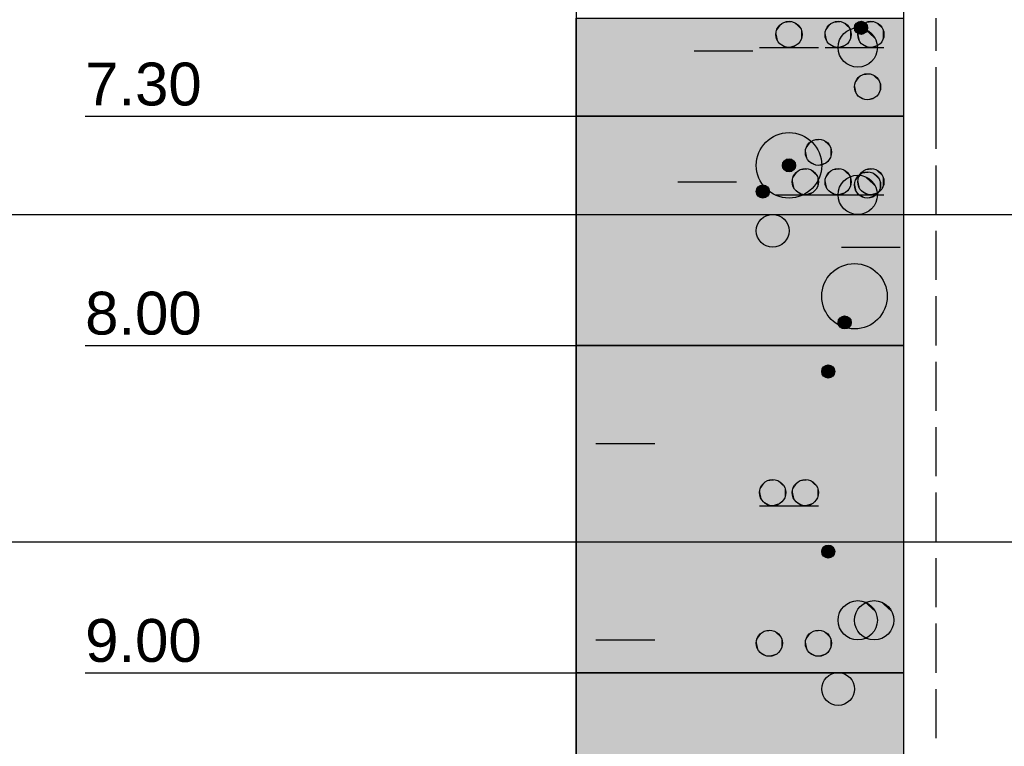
# Model space of a CAD drawing. Extents: x 20 to 841, y 890 to 1189.
# Tile 23 of 50: x 209 to 239, y 1067 to 1089. Entities that reach past the tile are written whole.
import ezdxf

# ---------------------------------------------------------------- set-up
doc = ezdxf.new("R2010")
doc.units = 0
doc.styles.add('Arial', font='Arial')

msp = doc.modelspace()

# ---------------------------------------------------------------- linework, layer by layer
at = {"layer": 'WBMassGr', "color": 7, "linetype": 'CONTINUOUS'}
for points in [[(46, 1083), (705, 1083)], [(46, 1073), (705, 1073)]]:
    msp.add_lwpolyline(points, dxfattribs=at)
at = {"layer": 'WBObjGr', "color": 7, "linetype": 'CONTINUOUS'}
for points in [[(225.794, 1159), (225.794, 959)], [(235.794, 1159), (235.794, 959)], [(210.794, 1086), (220.794, 1086), (223.794, 1086), (225.794, 1086)], [(235.794, 1086), (225.794, 1086)], [(210.794, 1079), (220.794, 1079), (223.794, 1079), (225.794, 1079)], [(235.794, 1079), (225.794, 1079)], [(210.794, 1069), (220.794, 1069), (223.794, 1069), (225.794, 1069)], [(235.794, 1069), (225.794, 1069)]]:
    msp.add_lwpolyline(points, dxfattribs=at)
at = {"layer": 'WBObjSy', "color": 7, "linetype": 'CONTINUOUS'}
for points in [[(225.794, 1086), (225.794, 1089), (235.794, 1089), (235.794, 1086), (225.794, 1086)], [(236.794, 1088), (236.794, 1089)], [(229.394, 1088), (231.194, 1088)], [(231.394, 1088.1), (233.194, 1088.1)], [(233.394, 1088.1), (235.194, 1088.1)], [(236.794, 1086), (236.794, 1087.5)], [(225.794, 1079), (225.794, 1086), (235.794, 1086), (235.794, 1079), (225.794, 1079)], [(236.794, 1085), (236.794, 1086)], [(236.794, 1083), (236.794, 1084.5)], [(228.894, 1084), (230.694, 1084)], [(231.894, 1083.6), (233.694, 1083.6)], [(233.394, 1083.6), (235.194, 1083.6)], [(236.794, 1081), (236.794, 1082.5)], [(233.894, 1082), (235.694, 1082)], [(236.794, 1079), (236.794, 1080.5)], [(225.794, 1069), (225.794, 1079), (235.794, 1079), (235.794, 1069), (225.794, 1069)], [(236.794, 1077), (236.794, 1078.5)], [(236.794, 1075), (236.794, 1076.5)], [(226.394, 1076), (228.194, 1076)], [(236.794, 1073), (236.794, 1074.5)], [(231.394, 1074.1), (233.194, 1074.1)], [(230.894, 1073), (232.694, 1073)], [(236.794, 1071), (236.794, 1072.5)], [(236.794, 1069), (236.794, 1070.5)], [(226.394, 1070), (228.194, 1070)], [(225.794, 1059), (225.794, 1069), (235.794, 1069), (235.794, 1059), (225.794, 1059)], [(236.794, 1067), (236.794, 1068.5)]]:
    msp.add_lwpolyline(points, dxfattribs=at)
for centre, radius in [((232.294, 1088.5), 0.4), ((233.794, 1088.5), 0.4), ((234.494, 1088.7), 0.2), ((234.794, 1088.5), 0.4), ((234.394, 1088.1), 0.6), ((234.694, 1086.9), 0.4), ((232.294, 1084.5), 1), ((233.194, 1084.9), 0.4), ((232.294, 1084.5), 0.2), ((232.794, 1084), 0.4), ((233.794, 1084), 0.4), ((234.694, 1083.9), 0.4), ((234.794, 1084), 0.4), ((234.394, 1083.6), 0.6), ((234.394, 1083.6), 0.6), ((231.494, 1083.7), 0.2), ((231.794, 1082.5), 0.5), ((234.294, 1080.5), 1), ((233.994, 1079.7), 0.2), ((233.494, 1078.2), 0.2), ((231.794, 1074.5), 0.4), ((232.794, 1074.5), 0.4), ((233.494, 1072.7), 0.2), ((234.394, 1070.6), 0.6), ((234.894, 1070.6), 0.6), ((231.694, 1069.9), 0.4), ((233.194, 1069.9), 0.4), ((233.794, 1068.5), 0.5)]:
    msp.add_circle(centre, radius, dxfattribs=at)
at = {"layer": 'WBObjSy', "color": 130, "linetype": 'CONTINUOUS'}
msp.add_solid([(225.794, 1086), (225.794, 1089), (235.794, 1086), (235.794, 1089)], dxfattribs=at)
at = {"layer": 'WBObjSy', "color": 7, "linetype": 'CONTINUOUS'}
for points in [[(232.094, 1088.85), (231.97, 1088.74), (231.902, 1088.58)], [(232.094, 1088.85), (231.902, 1088.58), (231.97, 1088.26)], [(232.094, 1088.85), (232.026, 1088.8), (231.97, 1088.74)], [(232.094, 1088.85), (231.97, 1088.26), (232.561, 1088.2)], [(232.252, 1088.9), (232.17, 1088.88), (232.094, 1088.85)], [(232.417, 1088.88), (232.252, 1088.9), (232.094, 1088.85)], [(232.659, 1088.66), (232.417, 1088.88), (232.094, 1088.85)], [(232.561, 1088.2), (232.659, 1088.66), (232.094, 1088.85)], [(232.417, 1088.88), (232.336, 1088.9), (232.252, 1088.9)], [(232.561, 1088.8), (232.494, 1088.85), (232.417, 1088.88)], [(232.659, 1088.66), (232.561, 1088.8), (232.417, 1088.88)], [(232.659, 1088.66), (232.617, 1088.74), (232.561, 1088.8)], [(233.594, 1088.85), (233.47, 1088.74), (233.402, 1088.58)], [(233.594, 1088.85), (233.402, 1088.58), (233.47, 1088.26)], [(233.594, 1088.85), (233.526, 1088.8), (233.47, 1088.74)], [(233.594, 1088.85), (233.47, 1088.26), (234.061, 1088.2)], [(233.752, 1088.9), (233.67, 1088.88), (233.594, 1088.85)], [(233.917, 1088.88), (233.752, 1088.9), (233.594, 1088.85)], [(234.159, 1088.66), (233.917, 1088.88), (233.594, 1088.85)], [(234.061, 1088.2), (234.159, 1088.66), (233.594, 1088.85)], [(233.917, 1088.88), (233.836, 1088.9), (233.752, 1088.9)], [(234.061, 1088.8), (233.994, 1088.85), (233.917, 1088.88)], [(234.159, 1088.66), (234.061, 1088.8), (233.917, 1088.88)], [(234.159, 1088.66), (234.117, 1088.74), (234.061, 1088.8)], [(234.394, 1088.87), (234.332, 1088.82), (234.298, 1088.74)], [(234.394, 1088.87), (234.298, 1088.74), (234.332, 1088.58)], [(234.332, 1088.82), (234.311, 1088.78), (234.298, 1088.74)], [(234.394, 1088.87), (234.36, 1088.85), (234.332, 1088.82)], [(234.394, 1088.87), (234.332, 1088.58), (234.628, 1088.55)], [(234.473, 1088.9), (234.432, 1088.89), (234.394, 1088.87)], [(234.556, 1088.89), (234.473, 1088.9), (234.394, 1088.87)], [(234.676, 1088.78), (234.556, 1088.89), (234.394, 1088.87)], [(234.628, 1088.55), (234.676, 1088.78), (234.394, 1088.87)], [(234.594, 1088.85), (234.47, 1088.74), (234.402, 1088.58)], [(234.594, 1088.85), (234.402, 1088.58), (234.47, 1088.26)], [(234.594, 1088.85), (234.526, 1088.8), (234.47, 1088.74)], [(234.594, 1088.85), (234.47, 1088.26), (235.061, 1088.2)], [(234.556, 1088.89), (234.515, 1088.9), (234.473, 1088.9)], [(234.628, 1088.85), (234.594, 1088.87), (234.556, 1088.89)], [(234.676, 1088.78), (234.628, 1088.85), (234.556, 1088.89)], [(234.752, 1088.9), (234.67, 1088.88), (234.594, 1088.85)], [(234.917, 1088.88), (234.752, 1088.9), (234.594, 1088.85)], [(235.159, 1088.66), (234.917, 1088.88), (234.594, 1088.85)], [(235.061, 1088.2), (235.159, 1088.66), (234.594, 1088.85)], [(234.676, 1088.78), (234.656, 1088.82), (234.628, 1088.85)], [(234.917, 1088.88), (234.836, 1088.9), (234.752, 1088.9)], [(235.061, 1088.8), (234.994, 1088.85), (234.917, 1088.88)], [(235.159, 1088.66), (235.061, 1088.8), (234.917, 1088.88)], [(235.159, 1088.66), (235.117, 1088.74), (235.061, 1088.8)], [(231.902, 1088.58), (231.894, 1088.5), (231.902, 1088.42)], [(231.97, 1088.74), (231.928, 1088.66), (231.902, 1088.58)], [(231.902, 1088.58), (231.902, 1088.42), (231.97, 1088.26)], [(232.561, 1088.2), (232.659, 1088.34), (232.659, 1088.66)], [(232.694, 1088.5), (232.685, 1088.58), (232.659, 1088.66)], [(232.659, 1088.34), (232.694, 1088.5), (232.659, 1088.66)], [(233.402, 1088.58), (233.394, 1088.5), (233.402, 1088.42)], [(233.47, 1088.74), (233.428, 1088.66), (233.402, 1088.58)], [(233.402, 1088.58), (233.402, 1088.42), (233.47, 1088.26)], [(234.094, 1088.62), (233.908, 1088.45), (233.807, 1088.22)], [(234.094, 1088.62), (233.807, 1088.22), (233.908, 1087.75)], [(234.094, 1088.62), (233.992, 1088.55), (233.908, 1088.45)], [(234.094, 1088.62), (233.908, 1087.75), (234.795, 1087.65)], [(234.061, 1088.2), (234.159, 1088.34), (234.159, 1088.66)], [(234.331, 1088.7), (234.208, 1088.67), (234.094, 1088.62)], [(234.579, 1088.67), (234.331, 1088.7), (234.094, 1088.62)], [(234.942, 1088.34), (234.579, 1088.67), (234.094, 1088.62)], [(234.795, 1087.65), (234.942, 1088.34), (234.094, 1088.62)], [(234.194, 1088.5), (234.185, 1088.58), (234.159, 1088.66)], [(234.159, 1088.34), (234.194, 1088.5), (234.159, 1088.66)], [(234.298, 1088.74), (234.294, 1088.7), (234.298, 1088.66)], [(234.298, 1088.74), (234.298, 1088.66), (234.332, 1088.58)], [(234.298, 1088.66), (234.311, 1088.62), (234.332, 1088.58)], [(234.579, 1088.67), (234.456, 1088.7), (234.331, 1088.7)], [(234.332, 1088.58), (234.36, 1088.55), (234.394, 1088.53)], [(234.332, 1088.58), (234.394, 1088.53), (234.473, 1088.5)], [(234.332, 1088.58), (234.473, 1088.5), (234.628, 1088.55)], [(234.402, 1088.58), (234.394, 1088.5), (234.402, 1088.42)], [(234.394, 1088.53), (234.432, 1088.51), (234.473, 1088.5)], [(234.47, 1088.74), (234.428, 1088.66), (234.402, 1088.58)], [(234.402, 1088.58), (234.402, 1088.42), (234.47, 1088.26)], [(234.473, 1088.5), (234.556, 1088.51), (234.628, 1088.55)], [(234.473, 1088.5), (234.515, 1088.5), (234.556, 1088.51)], [(234.556, 1088.51), (234.594, 1088.53), (234.628, 1088.55)], [(234.795, 1088.55), (234.694, 1088.62), (234.579, 1088.67)], [(234.942, 1088.34), (234.795, 1088.55), (234.579, 1088.67)], [(234.628, 1088.55), (234.676, 1088.62), (234.676, 1088.78)], [(234.628, 1088.55), (234.656, 1088.58), (234.676, 1088.62)], [(234.694, 1088.7), (234.689, 1088.74), (234.676, 1088.78)], [(234.676, 1088.62), (234.694, 1088.7), (234.676, 1088.78)], [(234.942, 1088.34), (234.879, 1088.45), (234.795, 1088.55)], [(235.061, 1088.2), (235.159, 1088.34), (235.159, 1088.66)], [(235.194, 1088.5), (235.185, 1088.58), (235.159, 1088.66)], [(235.159, 1088.34), (235.194, 1088.5), (235.159, 1088.66)], [(231.902, 1088.42), (231.928, 1088.34), (231.97, 1088.26)], [(231.97, 1088.26), (232.026, 1088.2), (232.094, 1088.15)], [(231.97, 1088.26), (232.094, 1088.15), (232.252, 1088.1)], [(231.97, 1088.26), (232.252, 1088.1), (232.561, 1088.2)], [(232.252, 1088.1), (232.417, 1088.12), (232.561, 1088.2)], [(232.417, 1088.12), (232.494, 1088.15), (232.561, 1088.2)], [(232.561, 1088.2), (232.617, 1088.26), (232.659, 1088.34)], [(233.402, 1088.42), (233.428, 1088.34), (233.47, 1088.26)], [(233.47, 1088.26), (233.526, 1088.2), (233.594, 1088.15)], [(233.47, 1088.26), (233.594, 1088.15), (233.752, 1088.1)], [(233.47, 1088.26), (233.752, 1088.1), (234.061, 1088.2)], [(233.752, 1088.1), (233.917, 1088.12), (234.061, 1088.2)], [(233.807, 1088.22), (233.794, 1088.1), (233.807, 1087.98)], [(233.908, 1088.45), (233.846, 1088.34), (233.807, 1088.22)], [(233.807, 1088.22), (233.807, 1087.98), (233.908, 1087.75)], [(233.917, 1088.12), (233.994, 1088.15), (234.061, 1088.2)], [(234.061, 1088.2), (234.117, 1088.26), (234.159, 1088.34)], [(234.402, 1088.42), (234.428, 1088.34), (234.47, 1088.26)], [(234.47, 1088.26), (234.526, 1088.2), (234.594, 1088.15)], [(234.47, 1088.26), (234.594, 1088.15), (234.752, 1088.1)], [(234.47, 1088.26), (234.752, 1088.1), (235.061, 1088.2)], [(234.752, 1088.1), (234.917, 1088.12), (235.061, 1088.2)], [(234.795, 1087.65), (234.942, 1087.86), (234.942, 1088.34)], [(234.917, 1088.12), (234.994, 1088.15), (235.061, 1088.2)], [(234.994, 1088.1), (234.981, 1088.22), (234.942, 1088.34)], [(234.942, 1087.86), (234.994, 1088.1), (234.942, 1088.34)], [(235.061, 1088.2), (235.117, 1088.26), (235.159, 1088.34)], [(232.094, 1088.15), (232.17, 1088.12), (232.252, 1088.1)], [(232.252, 1088.1), (232.336, 1088.1), (232.417, 1088.12)], [(233.594, 1088.15), (233.67, 1088.12), (233.752, 1088.1)], [(233.752, 1088.1), (233.836, 1088.1), (233.917, 1088.12)], [(233.807, 1087.98), (233.846, 1087.86), (233.908, 1087.75)], [(234.594, 1088.15), (234.67, 1088.12), (234.752, 1088.1)], [(234.752, 1088.1), (234.836, 1088.1), (234.917, 1088.12)], [(233.908, 1087.75), (233.992, 1087.65), (234.094, 1087.58)], [(233.908, 1087.75), (234.094, 1087.58), (234.331, 1087.5)], [(233.908, 1087.75), (234.331, 1087.5), (234.795, 1087.65)], [(234.331, 1087.5), (234.579, 1087.53), (234.795, 1087.65)], [(234.579, 1087.53), (234.694, 1087.58), (234.795, 1087.65)], [(234.795, 1087.65), (234.879, 1087.75), (234.942, 1087.86)], [(234.094, 1087.58), (234.208, 1087.53), (234.331, 1087.5)], [(234.331, 1087.5), (234.456, 1087.5), (234.579, 1087.53)], [(234.652, 1087.3), (234.57, 1087.28), (234.494, 1087.25)], [(234.817, 1087.28), (234.652, 1087.3), (234.494, 1087.25)], [(234.817, 1087.28), (234.736, 1087.3), (234.652, 1087.3)], [(234.302, 1086.98), (234.294, 1086.9), (234.302, 1086.82)], [(234.494, 1087.25), (234.37, 1087.14), (234.302, 1086.98)], [(234.494, 1087.25), (234.302, 1086.98), (234.37, 1086.66)], [(234.37, 1087.14), (234.328, 1087.06), (234.302, 1086.98)], [(234.302, 1086.98), (234.302, 1086.82), (234.37, 1086.66)], [(234.494, 1087.25), (234.426, 1087.2), (234.37, 1087.14)], [(234.494, 1087.25), (234.37, 1086.66), (234.961, 1086.6)], [(235.059, 1087.06), (234.817, 1087.28), (234.494, 1087.25)], [(234.961, 1086.6), (235.059, 1087.06), (234.494, 1087.25)], [(234.961, 1087.2), (234.894, 1087.25), (234.817, 1087.28)], [(235.059, 1087.06), (234.961, 1087.2), (234.817, 1087.28)], [(235.059, 1087.06), (235.017, 1087.14), (234.961, 1087.2)], [(234.961, 1086.6), (235.059, 1086.74), (235.059, 1087.06)], [(235.094, 1086.9), (235.085, 1086.98), (235.059, 1087.06)], [(235.059, 1086.74), (235.094, 1086.9), (235.059, 1087.06)], [(234.302, 1086.82), (234.328, 1086.74), (234.37, 1086.66)], [(234.961, 1086.6), (235.017, 1086.66), (235.059, 1086.74)], [(234.37, 1086.66), (234.426, 1086.6), (234.494, 1086.55)], [(234.37, 1086.66), (234.494, 1086.55), (234.652, 1086.5)], [(234.37, 1086.66), (234.652, 1086.5), (234.961, 1086.6)], [(234.494, 1086.55), (234.57, 1086.52), (234.652, 1086.5)], [(234.652, 1086.5), (234.817, 1086.52), (234.961, 1086.6)], [(234.652, 1086.5), (234.736, 1086.5), (234.817, 1086.52)], [(234.817, 1086.52), (234.894, 1086.55), (234.961, 1086.6)], [(232.994, 1085.25), (232.87, 1085.14), (232.802, 1084.98)], [(232.994, 1085.25), (232.802, 1084.98), (232.87, 1084.66)], [(232.994, 1085.25), (232.926, 1085.2), (232.87, 1085.14)], [(232.994, 1085.25), (232.87, 1084.66), (233.461, 1084.6)], [(233.152, 1085.3), (233.07, 1085.28), (232.994, 1085.25)], [(233.317, 1085.28), (233.152, 1085.3), (232.994, 1085.25)], [(233.559, 1085.06), (233.317, 1085.28), (232.994, 1085.25)], [(233.461, 1084.6), (233.559, 1085.06), (232.994, 1085.25)], [(233.317, 1085.28), (233.236, 1085.3), (233.152, 1085.3)], [(233.461, 1085.2), (233.394, 1085.25), (233.317, 1085.28)], [(233.559, 1085.06), (233.461, 1085.2), (233.317, 1085.28)], [(233.559, 1085.06), (233.517, 1085.14), (233.461, 1085.2)], [(232.802, 1084.98), (232.794, 1084.9), (232.802, 1084.82)], [(232.87, 1085.14), (232.828, 1085.06), (232.802, 1084.98)], [(232.802, 1084.98), (232.802, 1084.82), (232.87, 1084.66)], [(233.461, 1084.6), (233.559, 1084.74), (233.559, 1085.06)], [(233.594, 1084.9), (233.585, 1084.98), (233.559, 1085.06)], [(233.559, 1084.74), (233.594, 1084.9), (233.559, 1085.06)], [(232.194, 1084.67), (232.132, 1084.62), (232.098, 1084.54)], [(232.194, 1084.67), (232.098, 1084.54), (232.132, 1084.38)], [(232.132, 1084.62), (232.111, 1084.58), (232.098, 1084.54)], [(232.194, 1084.67), (232.16, 1084.65), (232.132, 1084.62)], [(232.194, 1084.67), (232.132, 1084.38), (232.428, 1084.35)], [(232.273, 1084.7), (232.232, 1084.69), (232.194, 1084.67)], [(232.356, 1084.69), (232.273, 1084.7), (232.194, 1084.67)], [(232.476, 1084.58), (232.356, 1084.69), (232.194, 1084.67)], [(232.428, 1084.35), (232.476, 1084.58), (232.194, 1084.67)], [(232.356, 1084.69), (232.315, 1084.7), (232.273, 1084.7)], [(232.428, 1084.65), (232.394, 1084.67), (232.356, 1084.69)], [(232.476, 1084.58), (232.428, 1084.65), (232.356, 1084.69)], [(232.476, 1084.58), (232.456, 1084.62), (232.428, 1084.65)], [(232.428, 1084.35), (232.476, 1084.42), (232.476, 1084.58)], [(232.494, 1084.5), (232.489, 1084.54), (232.476, 1084.58)], [(232.476, 1084.42), (232.494, 1084.5), (232.476, 1084.58)], [(232.802, 1084.82), (232.828, 1084.74), (232.87, 1084.66)], [(232.87, 1084.66), (232.926, 1084.6), (232.994, 1084.55)], [(232.87, 1084.66), (232.994, 1084.55), (233.152, 1084.5)], [(232.87, 1084.66), (233.152, 1084.5), (233.461, 1084.6)], [(233.152, 1084.5), (233.317, 1084.52), (233.461, 1084.6)], [(233.317, 1084.52), (233.394, 1084.55), (233.461, 1084.6)], [(233.461, 1084.6), (233.517, 1084.66), (233.559, 1084.74)], [(232.098, 1084.54), (232.094, 1084.5), (232.098, 1084.46)], [(232.098, 1084.54), (232.098, 1084.46), (232.132, 1084.38)], [(232.098, 1084.46), (232.111, 1084.42), (232.132, 1084.38)], [(232.132, 1084.38), (232.16, 1084.35), (232.194, 1084.33)], [(232.132, 1084.38), (232.194, 1084.33), (232.273, 1084.3)], [(232.132, 1084.38), (232.273, 1084.3), (232.428, 1084.35)], [(232.194, 1084.33), (232.232, 1084.31), (232.273, 1084.3)], [(232.273, 1084.3), (232.356, 1084.31), (232.428, 1084.35)], [(232.273, 1084.3), (232.315, 1084.3), (232.356, 1084.31)], [(232.356, 1084.31), (232.394, 1084.33), (232.428, 1084.35)], [(232.594, 1084.35), (232.47, 1084.24), (232.402, 1084.08)], [(232.594, 1084.35), (232.402, 1084.08), (232.47, 1083.76)], [(232.428, 1084.35), (232.456, 1084.38), (232.476, 1084.42)], [(232.594, 1084.35), (232.526, 1084.3), (232.47, 1084.24)], [(232.594, 1084.35), (232.47, 1083.76), (233.061, 1083.7)], [(232.752, 1084.4), (232.67, 1084.38), (232.594, 1084.35)], [(232.917, 1084.38), (232.752, 1084.4), (232.594, 1084.35)], [(233.159, 1084.16), (232.917, 1084.38), (232.594, 1084.35)], [(233.061, 1083.7), (233.159, 1084.16), (232.594, 1084.35)], [(232.917, 1084.38), (232.836, 1084.4), (232.752, 1084.4)], [(233.061, 1084.3), (232.994, 1084.35), (232.917, 1084.38)], [(233.159, 1084.16), (233.061, 1084.3), (232.917, 1084.38)], [(232.994, 1084.55), (233.07, 1084.52), (233.152, 1084.5)], [(233.159, 1084.16), (233.117, 1084.24), (233.061, 1084.3)], [(233.152, 1084.5), (233.236, 1084.5), (233.317, 1084.52)], [(233.594, 1084.35), (233.47, 1084.24), (233.402, 1084.08)], [(233.594, 1084.35), (233.402, 1084.08), (233.47, 1083.76)], [(233.594, 1084.35), (233.526, 1084.3), (233.47, 1084.24)], [(233.594, 1084.35), (233.47, 1083.76), (234.061, 1083.7)], [(233.752, 1084.4), (233.67, 1084.38), (233.594, 1084.35)], [(233.917, 1084.38), (233.752, 1084.4), (233.594, 1084.35)], [(234.159, 1084.16), (233.917, 1084.38), (233.594, 1084.35)], [(234.061, 1083.7), (234.159, 1084.16), (233.594, 1084.35)], [(233.917, 1084.38), (233.836, 1084.4), (233.752, 1084.4)], [(234.061, 1084.3), (233.994, 1084.35), (233.917, 1084.38)], [(234.159, 1084.16), (234.061, 1084.3), (233.917, 1084.38)], [(234.159, 1084.16), (234.117, 1084.24), (234.061, 1084.3)], [(234.594, 1084.35), (234.47, 1084.24), (234.402, 1084.08)], [(234.594, 1084.35), (234.402, 1084.08), (234.47, 1083.76)], [(234.594, 1084.35), (234.526, 1084.3), (234.47, 1084.24)], [(234.594, 1084.35), (234.47, 1083.76), (235.061, 1083.7)], [(234.652, 1084.3), (234.57, 1084.28), (234.494, 1084.25)], [(234.817, 1084.28), (234.652, 1084.3), (234.494, 1084.25)], [(235.059, 1084.06), (234.817, 1084.28), (234.494, 1084.25)], [(234.752, 1084.4), (234.67, 1084.38), (234.594, 1084.35)], [(234.917, 1084.38), (234.752, 1084.4), (234.594, 1084.35)], [(235.159, 1084.16), (234.917, 1084.38), (234.594, 1084.35)], [(235.061, 1083.7), (235.159, 1084.16), (234.594, 1084.35)], [(234.817, 1084.28), (234.736, 1084.3), (234.652, 1084.3)], [(234.917, 1084.38), (234.836, 1084.4), (234.752, 1084.4)], [(234.961, 1084.2), (234.894, 1084.25), (234.817, 1084.28)], [(235.059, 1084.06), (234.961, 1084.2), (234.817, 1084.28)], [(235.061, 1084.3), (234.994, 1084.35), (234.917, 1084.38)], [(235.159, 1084.16), (235.061, 1084.3), (234.917, 1084.38)], [(235.159, 1084.16), (235.117, 1084.24), (235.061, 1084.3)], [(232.402, 1084.08), (232.394, 1084), (232.402, 1083.92)], [(232.47, 1084.24), (232.428, 1084.16), (232.402, 1084.08)], [(232.402, 1084.08), (232.402, 1083.92), (232.47, 1083.76)], [(233.061, 1083.7), (233.159, 1083.84), (233.159, 1084.16)], [(233.194, 1084), (233.185, 1084.08), (233.159, 1084.16)], [(233.159, 1083.84), (233.194, 1084), (233.159, 1084.16)], [(233.402, 1084.08), (233.394, 1084), (233.402, 1083.92)], [(233.47, 1084.24), (233.428, 1084.16), (233.402, 1084.08)], [(233.402, 1084.08), (233.402, 1083.92), (233.47, 1083.76)], [(234.094, 1084.12), (233.908, 1083.95), (233.807, 1083.72)], [(234.094, 1084.12), (233.807, 1083.72), (233.908, 1083.25)], [(234.094, 1084.12), (233.908, 1083.95), (233.807, 1083.72)], [(234.094, 1084.12), (233.807, 1083.72), (233.908, 1083.25)], [(234.094, 1084.12), (233.992, 1084.05), (233.908, 1083.95)], [(234.094, 1084.12), (233.908, 1083.25), (234.795, 1083.15)], [(234.094, 1084.12), (233.992, 1084.05), (233.908, 1083.95)], [(234.094, 1084.12), (233.908, 1083.25), (234.795, 1083.15)], [(234.061, 1083.7), (234.159, 1083.84), (234.159, 1084.16)], [(234.331, 1084.2), (234.208, 1084.17), (234.094, 1084.12)], [(234.579, 1084.17), (234.331, 1084.2), (234.094, 1084.12)], [(234.331, 1084.2), (234.208, 1084.17), (234.094, 1084.12)], [(234.579, 1084.17), (234.331, 1084.2), (234.094, 1084.12)], [(234.942, 1083.84), (234.579, 1084.17), (234.094, 1084.12)], [(234.942, 1083.84), (234.579, 1084.17), (234.094, 1084.12)], [(234.795, 1083.15), (234.942, 1083.84), (234.094, 1084.12)], [(234.795, 1083.15), (234.942, 1083.84), (234.094, 1084.12)], [(234.194, 1084), (234.185, 1084.08), (234.159, 1084.16)], [(234.159, 1083.84), (234.194, 1084), (234.159, 1084.16)], [(234.302, 1083.98), (234.294, 1083.9), (234.302, 1083.82)], [(234.494, 1084.25), (234.37, 1084.14), (234.302, 1083.98)], [(234.494, 1084.25), (234.302, 1083.98), (234.37, 1083.66)], [(234.37, 1084.14), (234.328, 1084.06), (234.302, 1083.98)], [(234.302, 1083.98), (234.302, 1083.82), (234.37, 1083.66)], [(234.579, 1084.17), (234.456, 1084.2), (234.331, 1084.2)], [(234.579, 1084.17), (234.456, 1084.2), (234.331, 1084.2)], [(234.494, 1084.25), (234.426, 1084.2), (234.37, 1084.14)], [(234.494, 1084.25), (234.37, 1083.66), (234.961, 1083.6)], [(234.402, 1084.08), (234.394, 1084), (234.402, 1083.92)], [(234.47, 1084.24), (234.428, 1084.16), (234.402, 1084.08)], [(234.402, 1084.08), (234.402, 1083.92), (234.47, 1083.76)], [(234.961, 1083.6), (235.059, 1084.06), (234.494, 1084.25)], [(234.795, 1084.05), (234.694, 1084.12), (234.579, 1084.17)], [(234.942, 1083.84), (234.795, 1084.05), (234.579, 1084.17)], [(234.795, 1084.05), (234.694, 1084.12), (234.579, 1084.17)], [(234.942, 1083.84), (234.795, 1084.05), (234.579, 1084.17)], [(234.942, 1083.84), (234.879, 1083.95), (234.795, 1084.05)], [(234.942, 1083.84), (234.879, 1083.95), (234.795, 1084.05)], [(235.059, 1084.06), (235.017, 1084.14), (234.961, 1084.2)], [(234.961, 1083.6), (235.059, 1083.74), (235.059, 1084.06)], [(235.094, 1083.9), (235.085, 1083.98), (235.059, 1084.06)], [(235.059, 1083.74), (235.094, 1083.9), (235.059, 1084.06)], [(235.061, 1083.7), (235.159, 1083.84), (235.159, 1084.16)], [(235.194, 1084), (235.185, 1084.08), (235.159, 1084.16)], [(235.159, 1083.84), (235.194, 1084), (235.159, 1084.16)], [(231.298, 1083.74), (231.294, 1083.7), (231.298, 1083.66)], [(231.394, 1083.87), (231.332, 1083.82), (231.298, 1083.74)], [(231.394, 1083.87), (231.298, 1083.74), (231.332, 1083.58)], [(231.332, 1083.82), (231.311, 1083.78), (231.298, 1083.74)], [(231.298, 1083.74), (231.298, 1083.66), (231.332, 1083.58)], [(231.394, 1083.87), (231.36, 1083.85), (231.332, 1083.82)], [(231.394, 1083.87), (231.332, 1083.58), (231.628, 1083.55)], [(231.473, 1083.9), (231.432, 1083.89), (231.394, 1083.87)], [(231.556, 1083.89), (231.473, 1083.9), (231.394, 1083.87)], [(231.676, 1083.78), (231.556, 1083.89), (231.394, 1083.87)], [(231.628, 1083.55), (231.676, 1083.78), (231.394, 1083.87)], [(231.556, 1083.89), (231.515, 1083.9), (231.473, 1083.9)], [(231.628, 1083.85), (231.594, 1083.87), (231.556, 1083.89)], [(231.676, 1083.78), (231.628, 1083.85), (231.556, 1083.89)], [(231.676, 1083.78), (231.656, 1083.82), (231.628, 1083.85)], [(231.628, 1083.55), (231.676, 1083.62), (231.676, 1083.78)], [(231.694, 1083.7), (231.689, 1083.74), (231.676, 1083.78)], [(231.676, 1083.62), (231.694, 1083.7), (231.676, 1083.78)], [(232.402, 1083.92), (232.428, 1083.84), (232.47, 1083.76)], [(232.47, 1083.76), (232.526, 1083.7), (232.594, 1083.65)], [(232.47, 1083.76), (232.594, 1083.65), (232.752, 1083.6)], [(232.47, 1083.76), (232.752, 1083.6), (233.061, 1083.7)], [(232.752, 1083.6), (232.917, 1083.62), (233.061, 1083.7)], [(232.917, 1083.62), (232.994, 1083.65), (233.061, 1083.7)], [(233.061, 1083.7), (233.117, 1083.76), (233.159, 1083.84)], [(233.402, 1083.92), (233.428, 1083.84), (233.47, 1083.76)], [(233.47, 1083.76), (233.526, 1083.7), (233.594, 1083.65)], [(233.47, 1083.76), (233.594, 1083.65), (233.752, 1083.6)], [(233.47, 1083.76), (233.752, 1083.6), (234.061, 1083.7)], [(233.752, 1083.6), (233.917, 1083.62), (234.061, 1083.7)], [(233.807, 1083.72), (233.794, 1083.6), (233.807, 1083.48)], [(233.807, 1083.72), (233.794, 1083.6), (233.807, 1083.48)], [(233.908, 1083.95), (233.846, 1083.84), (233.807, 1083.72)], [(233.908, 1083.95), (233.846, 1083.84), (233.807, 1083.72)], [(233.807, 1083.72), (233.807, 1083.48), (233.908, 1083.25)], [(233.807, 1083.72), (233.807, 1083.48), (233.908, 1083.25)], [(233.917, 1083.62), (233.994, 1083.65), (234.061, 1083.7)], [(234.061, 1083.7), (234.117, 1083.76), (234.159, 1083.84)], [(234.302, 1083.82), (234.328, 1083.74), (234.37, 1083.66)], [(234.402, 1083.92), (234.428, 1083.84), (234.47, 1083.76)], [(234.47, 1083.76), (234.526, 1083.7), (234.594, 1083.65)], [(234.47, 1083.76), (234.594, 1083.65), (234.752, 1083.6)], [(234.47, 1083.76), (234.752, 1083.6), (235.061, 1083.7)], [(234.752, 1083.6), (234.917, 1083.62), (235.061, 1083.7)], [(234.795, 1083.15), (234.942, 1083.36), (234.942, 1083.84)], [(234.795, 1083.15), (234.942, 1083.36), (234.942, 1083.84)], [(234.917, 1083.62), (234.994, 1083.65), (235.061, 1083.7)], [(234.994, 1083.6), (234.981, 1083.72), (234.942, 1083.84)], [(234.942, 1083.36), (234.994, 1083.6), (234.942, 1083.84)], [(234.994, 1083.6), (234.981, 1083.72), (234.942, 1083.84)], [(234.942, 1083.36), (234.994, 1083.6), (234.942, 1083.84)], [(234.961, 1083.6), (235.017, 1083.66), (235.059, 1083.74)], [(235.061, 1083.7), (235.117, 1083.76), (235.159, 1083.84)], [(231.298, 1083.66), (231.311, 1083.62), (231.332, 1083.58)], [(231.332, 1083.58), (231.36, 1083.55), (231.394, 1083.53)], [(231.332, 1083.58), (231.394, 1083.53), (231.473, 1083.5)], [(231.332, 1083.58), (231.473, 1083.5), (231.628, 1083.55)], [(231.394, 1083.53), (231.432, 1083.51), (231.473, 1083.5)], [(231.473, 1083.5), (231.556, 1083.51), (231.628, 1083.55)], [(231.473, 1083.5), (231.515, 1083.5), (231.556, 1083.51)], [(231.556, 1083.51), (231.594, 1083.53), (231.628, 1083.55)], [(231.628, 1083.55), (231.656, 1083.58), (231.676, 1083.62)], [(232.594, 1083.65), (232.67, 1083.62), (232.752, 1083.6)], [(232.752, 1083.6), (232.836, 1083.6), (232.917, 1083.62)], [(233.594, 1083.65), (233.67, 1083.62), (233.752, 1083.6)], [(233.752, 1083.6), (233.836, 1083.6), (233.917, 1083.62)], [(233.807, 1083.48), (233.846, 1083.36), (233.908, 1083.25)], [(233.807, 1083.48), (233.846, 1083.36), (233.908, 1083.25)], [(234.37, 1083.66), (234.426, 1083.6), (234.494, 1083.55)], [(234.37, 1083.66), (234.494, 1083.55), (234.652, 1083.5)], [(234.37, 1083.66), (234.652, 1083.5), (234.961, 1083.6)], [(234.494, 1083.55), (234.57, 1083.52), (234.652, 1083.5)], [(234.594, 1083.65), (234.67, 1083.62), (234.752, 1083.6)], [(234.652, 1083.5), (234.817, 1083.52), (234.961, 1083.6)], [(234.652, 1083.5), (234.736, 1083.5), (234.817, 1083.52)], [(234.752, 1083.6), (234.836, 1083.6), (234.917, 1083.62)], [(234.817, 1083.52), (234.894, 1083.55), (234.961, 1083.6)], [(233.908, 1083.25), (233.992, 1083.15), (234.094, 1083.08)], [(233.908, 1083.25), (234.094, 1083.08), (234.331, 1083)], [(233.908, 1083.25), (234.331, 1083), (234.795, 1083.15)], [(233.908, 1083.25), (233.992, 1083.15), (234.094, 1083.08)], [(233.908, 1083.25), (234.094, 1083.08), (234.331, 1083)], [(233.908, 1083.25), (234.331, 1083), (234.795, 1083.15)], [(234.094, 1083.08), (234.208, 1083.03), (234.331, 1083)], [(234.094, 1083.08), (234.208, 1083.03), (234.331, 1083)], [(234.331, 1083), (234.579, 1083.03), (234.795, 1083.15)], [(234.331, 1083), (234.579, 1083.03), (234.795, 1083.15)], [(234.579, 1083.03), (234.694, 1083.08), (234.795, 1083.15)], [(234.579, 1083.03), (234.694, 1083.08), (234.795, 1083.15)], [(234.795, 1083.15), (234.879, 1083.25), (234.942, 1083.36)], [(234.795, 1083.15), (234.879, 1083.25), (234.942, 1083.36)], [(234.331, 1083), (234.456, 1083), (234.579, 1083.03)], [(234.331, 1083), (234.456, 1083), (234.579, 1083.03)], [(233.894, 1079.87), (233.832, 1079.82), (233.798, 1079.74)], [(233.894, 1079.87), (233.798, 1079.74), (233.832, 1079.58)], [(233.832, 1079.82), (233.811, 1079.78), (233.798, 1079.74)], [(233.894, 1079.87), (233.86, 1079.85), (233.832, 1079.82)], [(233.894, 1079.87), (233.832, 1079.58), (234.128, 1079.55)], [(233.973, 1079.9), (233.932, 1079.89), (233.894, 1079.87)], [(234.056, 1079.89), (233.973, 1079.9), (233.894, 1079.87)], [(234.176, 1079.78), (234.056, 1079.89), (233.894, 1079.87)], [(234.128, 1079.55), (234.176, 1079.78), (233.894, 1079.87)], [(234.056, 1079.89), (234.015, 1079.9), (233.973, 1079.9)], [(234.128, 1079.85), (234.094, 1079.87), (234.056, 1079.89)], [(234.176, 1079.78), (234.128, 1079.85), (234.056, 1079.89)], [(234.176, 1079.78), (234.156, 1079.82), (234.128, 1079.85)], [(234.128, 1079.55), (234.176, 1079.62), (234.176, 1079.78)], [(234.194, 1079.7), (234.189, 1079.74), (234.176, 1079.78)], [(234.176, 1079.62), (234.194, 1079.7), (234.176, 1079.78)], [(233.798, 1079.74), (233.794, 1079.7), (233.798, 1079.66)], [(233.798, 1079.74), (233.798, 1079.66), (233.832, 1079.58)], [(233.798, 1079.66), (233.811, 1079.62), (233.832, 1079.58)], [(233.832, 1079.58), (233.86, 1079.55), (233.894, 1079.53)], [(233.832, 1079.58), (233.894, 1079.53), (233.973, 1079.5)], [(233.832, 1079.58), (233.973, 1079.5), (234.128, 1079.55)], [(233.894, 1079.53), (233.932, 1079.51), (233.973, 1079.5)], [(233.973, 1079.5), (234.056, 1079.51), (234.128, 1079.55)], [(233.973, 1079.5), (234.015, 1079.5), (234.056, 1079.51)], [(234.056, 1079.51), (234.094, 1079.53), (234.128, 1079.55)], [(234.128, 1079.55), (234.156, 1079.58), (234.176, 1079.62)], [(233.394, 1078.37), (233.332, 1078.32), (233.298, 1078.24)], [(233.394, 1078.37), (233.298, 1078.24), (233.332, 1078.08)], [(233.332, 1078.32), (233.311, 1078.28), (233.298, 1078.24)], [(233.394, 1078.37), (233.36, 1078.35), (233.332, 1078.32)], [(233.394, 1078.37), (233.332, 1078.08), (233.628, 1078.05)], [(233.473, 1078.4), (233.432, 1078.39), (233.394, 1078.37)], [(233.556, 1078.39), (233.473, 1078.4), (233.394, 1078.37)], [(233.676, 1078.28), (233.556, 1078.39), (233.394, 1078.37)], [(233.628, 1078.05), (233.676, 1078.28), (233.394, 1078.37)], [(233.556, 1078.39), (233.515, 1078.4), (233.473, 1078.4)], [(233.628, 1078.35), (233.594, 1078.37), (233.556, 1078.39)], [(233.676, 1078.28), (233.628, 1078.35), (233.556, 1078.39)], [(233.676, 1078.28), (233.656, 1078.32), (233.628, 1078.35)], [(233.628, 1078.05), (233.676, 1078.12), (233.676, 1078.28)], [(233.694, 1078.2), (233.689, 1078.24), (233.676, 1078.28)], [(233.676, 1078.12), (233.694, 1078.2), (233.676, 1078.28)], [(233.298, 1078.24), (233.294, 1078.2), (233.298, 1078.16)], [(233.298, 1078.24), (233.298, 1078.16), (233.332, 1078.08)], [(233.298, 1078.16), (233.311, 1078.12), (233.332, 1078.08)], [(233.332, 1078.08), (233.36, 1078.05), (233.394, 1078.03)], [(233.332, 1078.08), (233.394, 1078.03), (233.473, 1078)], [(233.332, 1078.08), (233.473, 1078), (233.628, 1078.05)], [(233.394, 1078.03), (233.432, 1078.01), (233.473, 1078)], [(233.473, 1078), (233.556, 1078.01), (233.628, 1078.05)], [(233.473, 1078), (233.515, 1078), (233.556, 1078.01)], [(233.556, 1078.01), (233.594, 1078.03), (233.628, 1078.05)], [(233.628, 1078.05), (233.656, 1078.08), (233.676, 1078.12)], [(231.594, 1074.85), (231.47, 1074.74), (231.402, 1074.58)], [(231.594, 1074.85), (231.402, 1074.58), (231.47, 1074.26)], [(231.47, 1074.74), (231.428, 1074.66), (231.402, 1074.58)], [(231.594, 1074.85), (231.526, 1074.8), (231.47, 1074.74)], [(231.594, 1074.85), (231.47, 1074.26), (232.061, 1074.2)], [(231.752, 1074.9), (231.67, 1074.88), (231.594, 1074.85)], [(231.917, 1074.88), (231.752, 1074.9), (231.594, 1074.85)], [(232.159, 1074.66), (231.917, 1074.88), (231.594, 1074.85)], [(232.061, 1074.2), (232.159, 1074.66), (231.594, 1074.85)], [(231.917, 1074.88), (231.836, 1074.9), (231.752, 1074.9)], [(232.061, 1074.8), (231.994, 1074.85), (231.917, 1074.88)], [(232.159, 1074.66), (232.061, 1074.8), (231.917, 1074.88)], [(232.159, 1074.66), (232.117, 1074.74), (232.061, 1074.8)], [(232.061, 1074.2), (232.159, 1074.34), (232.159, 1074.66)], [(232.194, 1074.5), (232.185, 1074.58), (232.159, 1074.66)], [(232.159, 1074.34), (232.194, 1074.5), (232.159, 1074.66)], [(232.594, 1074.85), (232.47, 1074.74), (232.402, 1074.58)], [(232.594, 1074.85), (232.402, 1074.58), (232.47, 1074.26)], [(232.47, 1074.74), (232.428, 1074.66), (232.402, 1074.58)], [(232.594, 1074.85), (232.526, 1074.8), (232.47, 1074.74)], [(232.594, 1074.85), (232.47, 1074.26), (233.061, 1074.2)], [(232.752, 1074.9), (232.67, 1074.88), (232.594, 1074.85)], [(232.917, 1074.88), (232.752, 1074.9), (232.594, 1074.85)], [(233.159, 1074.66), (232.917, 1074.88), (232.594, 1074.85)], [(233.061, 1074.2), (233.159, 1074.66), (232.594, 1074.85)], [(232.917, 1074.88), (232.836, 1074.9), (232.752, 1074.9)], [(233.061, 1074.8), (232.994, 1074.85), (232.917, 1074.88)], [(233.159, 1074.66), (233.061, 1074.8), (232.917, 1074.88)], [(233.159, 1074.66), (233.117, 1074.74), (233.061, 1074.8)], [(233.061, 1074.2), (233.159, 1074.34), (233.159, 1074.66)], [(233.194, 1074.5), (233.185, 1074.58), (233.159, 1074.66)], [(233.159, 1074.34), (233.194, 1074.5), (233.159, 1074.66)], [(231.402, 1074.58), (231.394, 1074.5), (231.402, 1074.42)], [(231.402, 1074.58), (231.402, 1074.42), (231.47, 1074.26)], [(231.402, 1074.42), (231.428, 1074.34), (231.47, 1074.26)], [(232.402, 1074.58), (232.394, 1074.5), (232.402, 1074.42)], [(232.402, 1074.58), (232.402, 1074.42), (232.47, 1074.26)], [(232.402, 1074.42), (232.428, 1074.34), (232.47, 1074.26)], [(231.47, 1074.26), (231.526, 1074.2), (231.594, 1074.15)], [(231.47, 1074.26), (231.594, 1074.15), (231.752, 1074.1)], [(231.47, 1074.26), (231.752, 1074.1), (232.061, 1074.2)], [(231.594, 1074.15), (231.67, 1074.12), (231.752, 1074.1)], [(231.752, 1074.1), (231.917, 1074.12), (232.061, 1074.2)], [(231.752, 1074.1), (231.836, 1074.1), (231.917, 1074.12)], [(231.917, 1074.12), (231.994, 1074.15), (232.061, 1074.2)], [(232.061, 1074.2), (232.117, 1074.26), (232.159, 1074.34)], [(232.47, 1074.26), (232.526, 1074.2), (232.594, 1074.15)], [(232.47, 1074.26), (232.594, 1074.15), (232.752, 1074.1)], [(232.47, 1074.26), (232.752, 1074.1), (233.061, 1074.2)], [(232.594, 1074.15), (232.67, 1074.12), (232.752, 1074.1)], [(232.752, 1074.1), (232.917, 1074.12), (233.061, 1074.2)], [(232.752, 1074.1), (232.836, 1074.1), (232.917, 1074.12)], [(232.917, 1074.12), (232.994, 1074.15), (233.061, 1074.2)], [(233.061, 1074.2), (233.117, 1074.26), (233.159, 1074.34)], [(233.394, 1072.87), (233.332, 1072.82), (233.298, 1072.74)], [(233.394, 1072.87), (233.298, 1072.74), (233.332, 1072.58)], [(233.394, 1072.87), (233.36, 1072.85), (233.332, 1072.82)], [(233.394, 1072.87), (233.332, 1072.58), (233.628, 1072.55)], [(233.473, 1072.9), (233.432, 1072.89), (233.394, 1072.87)], [(233.556, 1072.89), (233.473, 1072.9), (233.394, 1072.87)], [(233.676, 1072.78), (233.556, 1072.89), (233.394, 1072.87)], [(233.628, 1072.55), (233.676, 1072.78), (233.394, 1072.87)], [(233.556, 1072.89), (233.515, 1072.9), (233.473, 1072.9)], [(233.628, 1072.85), (233.594, 1072.87), (233.556, 1072.89)], [(233.676, 1072.78), (233.628, 1072.85), (233.556, 1072.89)], [(233.676, 1072.78), (233.656, 1072.82), (233.628, 1072.85)], [(233.298, 1072.74), (233.294, 1072.7), (233.298, 1072.66)], [(233.332, 1072.82), (233.311, 1072.78), (233.298, 1072.74)], [(233.298, 1072.74), (233.298, 1072.66), (233.332, 1072.58)], [(233.298, 1072.66), (233.311, 1072.62), (233.332, 1072.58)], [(233.332, 1072.58), (233.36, 1072.55), (233.394, 1072.53)], [(233.332, 1072.58), (233.394, 1072.53), (233.473, 1072.5)], [(233.332, 1072.58), (233.473, 1072.5), (233.628, 1072.55)], [(233.473, 1072.5), (233.556, 1072.51), (233.628, 1072.55)], [(233.556, 1072.51), (233.594, 1072.53), (233.628, 1072.55)], [(233.628, 1072.55), (233.676, 1072.62), (233.676, 1072.78)], [(233.628, 1072.55), (233.656, 1072.58), (233.676, 1072.62)], [(233.694, 1072.7), (233.689, 1072.74), (233.676, 1072.78)], [(233.676, 1072.62), (233.694, 1072.7), (233.676, 1072.78)], [(233.394, 1072.53), (233.432, 1072.51), (233.473, 1072.5)], [(233.473, 1072.5), (233.515, 1072.5), (233.556, 1072.51)], [(234.094, 1071.12), (233.908, 1070.95), (233.807, 1070.72)], [(234.094, 1071.12), (233.807, 1070.72), (233.908, 1070.25)], [(234.094, 1071.12), (233.992, 1071.05), (233.908, 1070.95)], [(234.094, 1071.12), (233.908, 1070.25), (234.795, 1070.15)], [(234.331, 1071.2), (234.208, 1071.17), (234.094, 1071.12)], [(234.579, 1071.17), (234.331, 1071.2), (234.094, 1071.12)], [(234.942, 1070.84), (234.579, 1071.17), (234.094, 1071.12)], [(234.795, 1070.15), (234.942, 1070.84), (234.094, 1071.12)], [(234.594, 1071.12), (234.408, 1070.95), (234.307, 1070.72)], [(234.594, 1071.12), (234.307, 1070.72), (234.408, 1070.25)], [(234.579, 1071.17), (234.456, 1071.2), (234.331, 1071.2)], [(234.594, 1071.12), (234.492, 1071.05), (234.408, 1070.95)], [(234.594, 1071.12), (234.408, 1070.25), (235.295, 1070.15)], [(234.795, 1071.05), (234.694, 1071.12), (234.579, 1071.17)], [(234.942, 1070.84), (234.795, 1071.05), (234.579, 1071.17)], [(234.831, 1071.2), (234.708, 1071.17), (234.594, 1071.12)], [(235.079, 1071.17), (234.831, 1071.2), (234.594, 1071.12)], [(235.442, 1070.84), (235.079, 1071.17), (234.594, 1071.12)], [(235.295, 1070.15), (235.442, 1070.84), (234.594, 1071.12)], [(234.942, 1070.84), (234.879, 1070.95), (234.795, 1071.05)], [(235.079, 1071.17), (234.956, 1071.2), (234.831, 1071.2)], [(235.295, 1071.05), (235.194, 1071.12), (235.079, 1071.17)], [(235.442, 1070.84), (235.295, 1071.05), (235.079, 1071.17)], [(235.442, 1070.84), (235.379, 1070.95), (235.295, 1071.05)], [(233.908, 1070.95), (233.846, 1070.84), (233.807, 1070.72)], [(234.408, 1070.95), (234.346, 1070.84), (234.307, 1070.72)], [(234.795, 1070.15), (234.942, 1070.36), (234.942, 1070.84)], [(234.994, 1070.6), (234.981, 1070.72), (234.942, 1070.84)], [(234.942, 1070.36), (234.994, 1070.6), (234.942, 1070.84)], [(235.295, 1070.15), (235.442, 1070.36), (235.442, 1070.84)], [(235.494, 1070.6), (235.481, 1070.72), (235.442, 1070.84)], [(235.442, 1070.36), (235.494, 1070.6), (235.442, 1070.84)], [(233.807, 1070.72), (233.794, 1070.6), (233.807, 1070.48)], [(233.807, 1070.72), (233.807, 1070.48), (233.908, 1070.25)], [(233.807, 1070.48), (233.846, 1070.36), (233.908, 1070.25)], [(234.307, 1070.72), (234.294, 1070.6), (234.307, 1070.48)], [(234.307, 1070.72), (234.307, 1070.48), (234.408, 1070.25)], [(234.307, 1070.48), (234.346, 1070.36), (234.408, 1070.25)], [(231.494, 1070.25), (231.37, 1070.14), (231.302, 1069.98)], [(231.494, 1070.25), (231.302, 1069.98), (231.37, 1069.66)], [(231.37, 1070.14), (231.328, 1070.06), (231.302, 1069.98)], [(231.494, 1070.25), (231.426, 1070.2), (231.37, 1070.14)], [(231.494, 1070.25), (231.37, 1069.66), (231.961, 1069.6)], [(231.652, 1070.3), (231.57, 1070.28), (231.494, 1070.25)], [(231.817, 1070.28), (231.652, 1070.3), (231.494, 1070.25)], [(232.059, 1070.06), (231.817, 1070.28), (231.494, 1070.25)], [(231.961, 1069.6), (232.059, 1070.06), (231.494, 1070.25)], [(231.817, 1070.28), (231.736, 1070.3), (231.652, 1070.3)], [(231.961, 1070.2), (231.894, 1070.25), (231.817, 1070.28)], [(232.059, 1070.06), (231.961, 1070.2), (231.817, 1070.28)], [(232.059, 1070.06), (232.017, 1070.14), (231.961, 1070.2)], [(232.994, 1070.25), (232.87, 1070.14), (232.802, 1069.98)], [(232.994, 1070.25), (232.802, 1069.98), (232.87, 1069.66)], [(232.87, 1070.14), (232.828, 1070.06), (232.802, 1069.98)], [(232.994, 1070.25), (232.926, 1070.2), (232.87, 1070.14)], [(232.994, 1070.25), (232.87, 1069.66), (233.461, 1069.6)], [(233.152, 1070.3), (233.07, 1070.28), (232.994, 1070.25)], [(233.317, 1070.28), (233.152, 1070.3), (232.994, 1070.25)], [(233.559, 1070.06), (233.317, 1070.28), (232.994, 1070.25)], [(233.461, 1069.6), (233.559, 1070.06), (232.994, 1070.25)], [(233.317, 1070.28), (233.236, 1070.3), (233.152, 1070.3)], [(233.461, 1070.2), (233.394, 1070.25), (233.317, 1070.28)], [(233.559, 1070.06), (233.461, 1070.2), (233.317, 1070.28)], [(233.559, 1070.06), (233.517, 1070.14), (233.461, 1070.2)], [(233.908, 1070.25), (233.992, 1070.15), (234.094, 1070.08)], [(233.908, 1070.25), (234.094, 1070.08), (234.331, 1070)], [(233.908, 1070.25), (234.331, 1070), (234.795, 1070.15)], [(234.331, 1070), (234.579, 1070.03), (234.795, 1070.15)], [(234.408, 1070.25), (234.492, 1070.15), (234.594, 1070.08)], [(234.408, 1070.25), (234.594, 1070.08), (234.831, 1070)], [(234.408, 1070.25), (234.831, 1070), (235.295, 1070.15)], [(234.579, 1070.03), (234.694, 1070.08), (234.795, 1070.15)], [(234.795, 1070.15), (234.879, 1070.25), (234.942, 1070.36)], [(234.831, 1070), (235.079, 1070.03), (235.295, 1070.15)], [(235.079, 1070.03), (235.194, 1070.08), (235.295, 1070.15)], [(235.295, 1070.15), (235.379, 1070.25), (235.442, 1070.36)], [(231.302, 1069.98), (231.294, 1069.9), (231.302, 1069.82)], [(231.302, 1069.98), (231.302, 1069.82), (231.37, 1069.66)], [(231.961, 1069.6), (232.059, 1069.74), (232.059, 1070.06)], [(232.094, 1069.9), (232.085, 1069.98), (232.059, 1070.06)], [(232.059, 1069.74), (232.094, 1069.9), (232.059, 1070.06)], [(232.802, 1069.98), (232.794, 1069.9), (232.802, 1069.82)], [(232.802, 1069.98), (232.802, 1069.82), (232.87, 1069.66)], [(233.461, 1069.6), (233.559, 1069.74), (233.559, 1070.06)], [(233.594, 1069.9), (233.585, 1069.98), (233.559, 1070.06)], [(233.559, 1069.74), (233.594, 1069.9), (233.559, 1070.06)], [(234.094, 1070.08), (234.208, 1070.03), (234.331, 1070)], [(234.331, 1070), (234.456, 1070), (234.579, 1070.03)], [(234.594, 1070.08), (234.708, 1070.03), (234.831, 1070)], [(234.831, 1070), (234.956, 1070), (235.079, 1070.03)], [(231.302, 1069.82), (231.328, 1069.74), (231.37, 1069.66)], [(231.37, 1069.66), (231.426, 1069.6), (231.494, 1069.55)], [(231.37, 1069.66), (231.494, 1069.55), (231.652, 1069.5)], [(231.37, 1069.66), (231.652, 1069.5), (231.961, 1069.6)], [(231.494, 1069.55), (231.57, 1069.52), (231.652, 1069.5)], [(231.652, 1069.5), (231.817, 1069.52), (231.961, 1069.6)], [(231.817, 1069.52), (231.894, 1069.55), (231.961, 1069.6)], [(231.961, 1069.6), (232.017, 1069.66), (232.059, 1069.74)], [(232.802, 1069.82), (232.828, 1069.74), (232.87, 1069.66)], [(232.87, 1069.66), (232.926, 1069.6), (232.994, 1069.55)], [(232.87, 1069.66), (232.994, 1069.55), (233.152, 1069.5)], [(232.87, 1069.66), (233.152, 1069.5), (233.461, 1069.6)], [(232.994, 1069.55), (233.07, 1069.52), (233.152, 1069.5)], [(233.152, 1069.5), (233.317, 1069.52), (233.461, 1069.6)], [(233.317, 1069.52), (233.394, 1069.55), (233.461, 1069.6)], [(233.461, 1069.6), (233.517, 1069.66), (233.559, 1069.74)], [(231.652, 1069.5), (231.736, 1069.5), (231.817, 1069.52)], [(233.152, 1069.5), (233.236, 1069.5), (233.317, 1069.52)]]:
    msp.add_solid(points, dxfattribs=at)
at = {"layer": 'WBObjSy', "color": 5, "linetype": 'CONTINUOUS'}
for points in [[(225.794, 1079), (225.794, 1086), (235.794, 1079), (235.794, 1086)], [(225.794, 1069), (225.794, 1079), (235.794, 1069), (235.794, 1079)], [(225.794, 1059), (225.794, 1069), (235.794, 1059), (235.794, 1069)]]:
    msp.add_solid(points, dxfattribs=at)

# ---------------------------------------------------------------- texts
at = {"layer": 'WBObjTx', "color": 7, "style": 'Arial'}
for s, p in [('7.30', (210.794, 1086.33)), ('8.00', (210.794, 1079.33)), ('9.00', (210.794, 1069.33))]:
    msp.add_text(s, height=1.3088, dxfattribs=at).set_placement(p)

doc.saveas('drawing.dxf')
